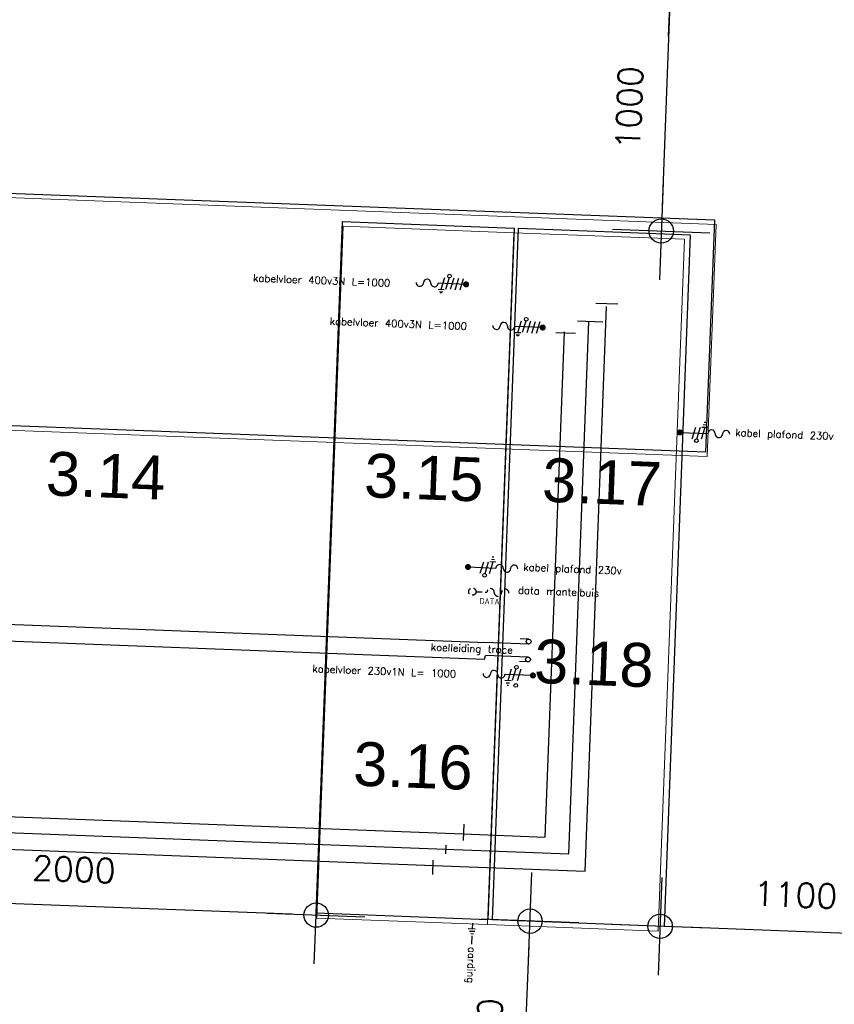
# Model space of a CAD drawing. Header units: millimetres. Extents: x 119024465 to 119292677, y 483022511 to 483148062.
# Tile 132 of 162: x 119226647 to 119229988, y 483054307 to 483058346. Entities that reach past the tile are written whole.
import ezdxf

# ---------------------------------------------------------------- set-up
doc = ezdxf.new("R2010")
doc.units = ezdxf.units.MM
doc.header["$LTSCALE"] = 100
for name, pattern in [('B0703', [468.700004, 312.5, -156.200004]), ('CONTINUA', [0]), ('HIDDEN', [0.375, 0.25, -0.125])]:
    doc.linetypes.add(name, pattern=pattern)
doc.layers.get('Defpoints').update_dxf_attribs({"linetype": 'CONTINUOUS'})
for name, color, linetype in [('01---0-_MAATVOERING', 1, 'CONTINUOUS'), ('02---0-_2MMTEKST', 2, 'CONTINUOUS'), ('04---0-_5MMTEKST', 4, 'CONTINUOUS'), ('12', 4, 'CONTINUOUS'), ('200-2D', 1, 'CONTINUOUS'), ('450-2D', 6, 'CONTINUA'), ('63---0--LICHTINST', 7, 'CONTINUOUS'), ('fdstp techniek', 254, 'CONTINUOUS'), ('INS', 7, 'CONTINUOUS'), ('M-119--MATEN', 1, 'CONTINUOUS'), ('New_0', 7, 'CONTINUOUS'), ('New_22 Binnenwanden', 7, 'CONTINUOUS'), ('New_22 Binnenwanden Deuren', 7, 'CONTINUOUS'), ('New_22 Binnenwanden Doorsnede-arcering', 7, 'CONTINUOUS'), ('New_82 Losse inrichting.LOSSE INRICHTING', 7, 'CONTINUOUS')]:
    doc.layers.add(name, color=color, linetype=linetype)
doc.styles.add('2', font='ISO', dxfattribs={"height": 125})
doc.styles.add('fdstp-1-30', font='txt.shx', dxfattribs={"height": 30, "bigfont": 'gbcbig.shx'})
doc.styles.add('GENERATED_STYLE_1', font='arial.ttf')
doc.styles.add('ROMANS', font='ROMANS.SHX')
doc.dimstyles.new('DIM-100', dxfattribs={"dimscale": 100, "dimtxt": 1, "dimasz": 1, "dimexe": 3, "dimexo": 3, "dimgap": 1, "dimtad": 1, "dimdec": 0, "dimrnd": 1, "dimzin": 0, "dimdsep": 46, "dimtxsty": 'ROMANS', "dimblk1": 'DOT1', "dimblk2": 'DOT1', "dimsah": 1, "dimcen": -3, "dimdle": 1, "dimse1": 1, "dimse2": 1, "dimclrd": 1, "dimclre": 1, "dimclrt": 2, "dimadec": 0, "dimazin": 0, "dimtfac": 0.75, "dimtdec": 0, "dimtix": 1, "dimtmove": 1, "dimatfit": 3, "dimldrblk": 'DOT1', "dimfxl": 1, "dimtvp": 1, "dimtolj": 1, "dimtzin": 0, "dimarcsym": 0})

# ---------------------------------------------------------------- blocks, each defined once
blk = doc.blocks.new('aarding L')
at = {"layer": 'fdstp techniek'}
blk.add_line((51.2, 0), (86.2, 0), dxfattribs=at)
at = {"layer": 'INS'}
for p, q in [((-1.1, 0.7), (23.8, 0.7)), ((23.8, 12.8), (23.8, -15.8)), ((33.8, 11.4), (33.8, -10.1)), ((43.8, 5.7), (43.8, -4.3))]:
    blk.add_line(p, q, dxfattribs=at)
at = {"layer": 'fdstp techniek', "insert": (96.9, 17.4), "char_height": 30, "width": 297.364, "attachment_point": 1, "style": 'fdstp-1-30'}
blk.add_mtext('aarding', dxfattribs=at)
blk = doc.blocks.new('kabel vloer 230v R')
at = {"layer": '04---0-_5MMTEKST'}
blk.add_line((-9.1, 2.5), (-123.8, 2.5), dxfattribs=at)
at = {"layer": '63---0--LICHTINST'}
for p, q in [((-110.3, -21.6), (-97.4, 26.6)), ((-80, 26.6), (-92.9, -21.6)), ((-60, 26.6), (-72.9, -21.6)), ((-122.9, -21.6), (-97.8, -21.6)), ((-117.1, -31.6), (-103.6, -31.6)), ((-113.7, -41.2), (-107, -41.2))]:
    blk.add_line(p, q, dxfattribs=at)
for centre in [(-78, 33.8), (-78, -40.8)]:
    blk.add_circle(centre, 7.49, dxfattribs=at)
at = {"layer": 'INS', "const_width": 12.4}
blk.add_lwpolyline([(-2.8, 2.5, 1), (-15.4, 2.5, 1)], format="xyb", close=True, dxfattribs=at)
at = {"layer": 'INS', "color": 4}
for centre, start, end in [((-198.7, 2.5), 180, 0), ((-168.8, 2.5), 0, 180), ((-138.8, 2.5), 180, 0)]:
    blk.add_arc(centre, 15, start, end, dxfattribs=at)
at = {"layer": 'fdstp techniek', "insert": (-913.4, 11.5), "char_height": 30, "width": 778.379, "attachment_point": 1, "style": 'fdstp-1-30'}
blk.add_mtext('kabelvloer 230v1N L= 1000', dxfattribs=at)
blk = doc.blocks.new('koelleiding trace R')
at = {"layer": '01---0-_MAATVOERING'}
for centre in [(21.7, 37.8), (21.7, -35.7)]:
    blk.add_circle(centre, 9.98, dxfattribs=at)
at = {"layer": 'INS', "color": 4}
for p, q in [((21.7, 47.8), (-13.3, 47.8)), ((21.7, 27.8), (-157.5, 27.8)), ((21.7, -25.7), (-152.4, -25.7)), ((21.7, -45.7), (-13.3, -45.7))]:
    blk.add_line(p, q, dxfattribs=at)
at = {"layer": 'fdstp techniek', "insert": (-41.6, 15.6), "char_height": 30, "width": 766.966, "attachment_point": 3, "style": 'fdstp-1-30'}
blk.add_mtext('koelleiding trace', dxfattribs=at)
blk = doc.blocks.new('kabel vloer 400V R')
at = {"layer": '04---0-_5MMTEKST'}
blk.add_line((0.2, 0.2), (-114.6, 0.2), dxfattribs=at)
at = {"layer": 'INS'}
for p, q in [((-101.1, -23.9), (-88.2, 24.3)), ((-70.7, 24.3), (-83.7, -23.9)), ((-50.8, 24.3), (-63.7, -23.9)), ((-43.7, -23.9), (-30.8, 24.3)), ((-23.8, -23.9), (-10.9, 24.3)), ((-113.7, -23.9), (-88.6, -23.9)), ((-107.9, -33.9), (-94.4, -33.9)), ((-104.5, -36.7), (-97.7, -36.7))]:
    blk.add_line(p, q, dxfattribs=at)
at = {"layer": 'INS', "const_width": 12.4}
blk.add_lwpolyline([(6.5, 0.2, 1), (-6.1, 0.2, 1)], format="xyb", close=True, dxfattribs=at)
at = {"layer": 'INS'}
blk.add_circle((-68.8, 31.5), 7.49, dxfattribs=at)
at = {"layer": 'INS', "color": 4}
for centre, start, end in [((-189.5, 0.2), 180, 0), ((-159.6, 0.2), 0, 180), ((-129.6, 0.2), 180, 0)]:
    blk.add_arc(centre, 15, start, end, dxfattribs=at)
at = {"layer": 'fdstp techniek', "insert": (-873.2, 8.6), "char_height": 30, "width": 1100.071, "attachment_point": 1, "style": 'fdstp-1-30'}
blk.add_mtext('kabelvloer 400v3N L=1000', dxfattribs=at)
blk = doc.blocks.new('DOT1')
at = {"layer": 'M-119--MATEN', "linetype": 'ByBlock'}
for p, q in [((0, -2), (0, 2)), ((-2, 0), (2, 0))]:
    blk.add_line(p, q, dxfattribs=at)
blk.add_circle((0, 0), 0.5, dxfattribs=at)
blk = doc.blocks.new('*D433')
at = {"layer": '12', "color": 1, "lineweight": -2, "transparency": 16777216}
blk.add_line((119230272.6, 483054588.7), (119229373.3, 483054622.8), dxfattribs=at)
at = {"layer": 'Defpoints', "color": 0, "transparency": 16777216}
for p in [(119229273.4, 483054627.1), (119229273.4, 483054626.6), (119230372.6, 483054585.4)]:
    blk.add_point(p, dxfattribs=at)
at = {"layer": '12', "color": 1, "lineweight": -2, "transparency": 16777216, "xscale": 100, "yscale": 100, "zscale": 100}
for p, rotation in [((119229273.4, 483054626.6), 177.8278999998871), ((119230372.6, 483054584.9), 357.8278999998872)]:
    blk.add_blockref('DOT1', p, dxfattribs=dict(at, rotation=rotation))
at = {"layer": '12', "color": 2, "transparency": 16777216, "insert": (119229828.6, 483054755.6), "char_height": 100, "attachment_point": 5, "rotation": 357.8279, "style": 'ROMANS'}
blk.add_mtext('\\A1;1100', dxfattribs=at)
blk = doc.blocks.new('*D435')
at = {"layer": '12', "color": 1, "lineweight": -2, "transparency": 16777216}
blk.add_line((119229312, 483058377.9), (119229281.7, 483057578.5), dxfattribs=at)
at = {"layer": 'Defpoints', "color": 0, "transparency": 16777216}
for p in [(119229313.5, 483058478), (119229275.6, 483057478.7), (119229277.9, 483057478.6)]:
    blk.add_point(p, dxfattribs=at)
at = {"layer": '12', "color": 1, "lineweight": -2, "transparency": 16777216, "xscale": 100, "yscale": 100, "zscale": 100}
for p, rotation in [((119229315.8, 483058477.9), 87.82789999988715), ((119229277.9, 483057478.6), 267.8278999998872)]:
    blk.add_blockref('DOT1', p, dxfattribs=dict(at, rotation=rotation))
at = {"layer": '12', "color": 2, "transparency": 16777216, "insert": (119229146.9, 483057983.9), "char_height": 100, "attachment_point": 5, "rotation": 87.8279, "style": 'ROMANS'}
blk.add_mtext('\\A1;1000', dxfattribs=at)
blk = doc.blocks.new('kabel plafond 230v L')
at = {"layer": '01---0-_MAATVOERING'}
blk.add_lwpolyline([(-5.9, -0.1, 0, 25, 0), (29.4, 35.2, 0, 0, 0), (64.7, 70.5, 0, 0, 0)], format="xyseb", dxfattribs=at)
at = {"layer": '04---0-_5MMTEKST'}
blk.add_line((-5.9, -0.3), (108.9, -0.3), dxfattribs=at)
at = {"layer": '63---0--LICHTINST'}
for p, q in [((98.8, 43.8), (92, 43.8)), ((45, -24.4), (58, 23.8)), ((65, -24.4), (77.9, 23.8)), ((95.4, 23.8), (82.5, -24.4)), ((107.9, 23.8), (82.9, 23.8)), ((102.1, 33.8), (88.6, 33.8))]:
    blk.add_line(p, q, dxfattribs=at)
blk.add_circle((63.1, -31.6), 7.49, dxfattribs=at)
at = {"layer": 'INS', "const_width": 12.4}
blk.add_lwpolyline([(-12.2, -0.3, 1), (0.4, -0.3, 1)], format="xyb", close=True, dxfattribs=at)
at = {"layer": 'INS', "color": 4}
for centre, start, end in [((123.9, -0.3), 0, 180), ((183.8, -0.3), 0, 180), ((153.8, -0.3), 180, 0)]:
    blk.add_arc(centre, 15, start, end, dxfattribs=at)
at = {"layer": 'fdstp techniek', "insert": (221.2, 23), "char_height": 30, "width": 525.621, "attachment_point": 1, "style": 'fdstp-1-30'}
blk.add_mtext('kabel plafond 230v ', dxfattribs=at)
blk = doc.blocks.new('data mantelbuis L')
at = {"layer": 'INS', "color": 4, "linetype": 'HIDDEN'}
blk.add_line((15.8, -1.1), (60.7, -1), dxfattribs=at)
blk.add_lwpolyline([(150.6, -1.1, 1), (120.6, -1.1, -1), (90.7, -1.1, 1), (60.7, -1.1)], format="xyb", dxfattribs=at)
blk.add_circle((0.8, -1.1), 15, dxfattribs=at)
at = {"layer": '02---0-_2MMTEKST', "style": '2'}
blk.add_text('DATA', height=24.95, dxfattribs=at).set_placement((30.8, -50.9))
at = {"layer": 'fdstp techniek', "insert": (188, 27.3), "char_height": 30, "width": 844.24, "attachment_point": 1, "style": 'fdstp-1-30'}
blk.add_mtext('data mantelbuis', dxfattribs=at)
blk = doc.blocks.new('*D439')
at = {"layer": '12', "color": 1, "lineweight": -2, "transparency": 16777216}
blk.add_line((119227763.1, 483054676.3), (119225964.5, 483054744.5), dxfattribs=at)
at = {"layer": 'Defpoints', "color": 0, "transparency": 16777216}
for p in [(119225864.2, 483054737.5), (119225864.6, 483054748.3), (119227863.3, 483054679.9)]:
    blk.add_point(p, dxfattribs=at)
at = {"layer": '12', "color": 1, "lineweight": -2, "transparency": 16777216, "xscale": 100, "yscale": 100, "zscale": 100}
for p, rotation in [((119225864.6, 483054748.3), 177.8278999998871), ((119227863.1, 483054672.5), 357.8278999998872)]:
    blk.add_blockref('DOT1', p, dxfattribs=dict(at, rotation=rotation))
at = {"layer": '12', "color": 2, "transparency": 16777216, "insert": (119226869.5, 483054860.3), "char_height": 100, "attachment_point": 5, "rotation": 357.8279, "style": 'ROMANS'}
blk.add_mtext('\\A1;2000', dxfattribs=at)
blk = doc.blocks.new('*D442')
at = {"layer": '12', "color": 1, "lineweight": -2, "transparency": 16777216}
blk.add_line((119228709.5, 483053848.3), (119228736, 483054547.8), dxfattribs=at)
at = {"layer": 'Defpoints', "color": 0, "transparency": 16777216}
for p in [(119228739.8, 483054647.8), (119228758.2, 483054647.1), (119228724.1, 483053747.7)]:
    blk.add_point(p, dxfattribs=at)
at = {"layer": '12', "color": 1, "lineweight": -2, "transparency": 16777216, "xscale": 100, "yscale": 100, "zscale": 100}
for p, rotation in [((119228739.8, 483054647.8), 87.82789999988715), ((119228705.7, 483053748.4), 267.8278999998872)]:
    blk.add_blockref('DOT1', p, dxfattribs=dict(at, rotation=rotation))
at = {"layer": '12', "color": 2, "transparency": 16777216, "insert": (119228572.8, 483054203.8), "char_height": 100, "attachment_point": 5, "rotation": 87.8279, "style": 'ROMANS'}
blk.add_mtext('\\A1;900', dxfattribs=at)
blk = doc.blocks.new('Kubus 23[6]_1', base_point=(-14019.9, 35298.8))
at = {"layer": 'New_82 Losse inrichting.LOSSE INRICHTING', "color": 9, "linetype": 'B0703', "lineweight": 0, "flags": 128}
blk.add_lwpolyline([(-8687.9, 36251.8), (-14019.9, 36251.8), (-14019.9, 35298.8), (-8687.9, 35298.8)], close=True, dxfattribs=at)
blk = doc.blocks.new('D1 24[4]_1')
at = {"layer": 'New_22 Binnenwanden Doorsnede-arcering', "linetype": 'Continuous', "lineweight": 0, "true_color": 0x000000}
for points in [[(-6648.2, 32237.4), (-6715.2, 32234.4), (-6709.5, 32109.5), (-6642.6, 32112.5)], [(-7675.6, 32065.9), (-7608.6, 32068.9), (-7614.3, 32193.8), (-7681.2, 32190.7)]]:
    blk.add_hatch(color=18, dxfattribs=at).paths.add_polyline_path(points)
at = {"layer": 'New_22 Binnenwanden Deuren', "color": 1, "linetype": 'Continuous', "lineweight": 0}
for p, q in [((-6715.2, 32234.4), (-6755.8, 33133.5)), ((-6648.2, 32237.4), (-6715.2, 32234.4)), ((-6715.2, 32234.4), (-6709.5, 32109.5)), ((-6642.6, 32112.5), (-6648.2, 32237.4)), ((-7614.3, 32193.8), (-7681.2, 32190.7)), ((-7681.2, 32190.7), (-7675.6, 32065.9)), ((-7608.6, 32068.9), (-7614.3, 32193.8)), ((-6709.5, 32109.5), (-6642.6, 32112.5)), ((-7675.6, 32065.9), (-7608.6, 32068.9))]:
    blk.add_line(p, q, dxfattribs=at)
at = {"layer": 'New_22 Binnenwanden Deuren', "color": 2, "linetype": 'Continuous', "lineweight": 0}
for p, q in [((-6642.6, 32112.5), (-6648.2, 32237.4)), ((-6642.6, 32112.5), (-6648.2, 32237.4)), ((-7675.6, 32065.9), (-7681.2, 32190.7)), ((-7675.6, 32065.9), (-7681.2, 32190.7))]:
    blk.add_line(p, q, dxfattribs=at)
at = {"layer": 'New_22 Binnenwanden Deuren', "color": 9, "linetype": 'Continuous', "lineweight": 0}
blk.add_arc((-6715.2, 32234.4), 900, 92.5865, 182.5865, dxfattribs=at)
blk = doc.blocks.new('Wall_2_1', base_point=(-9292.4, 32055.4))
at = {"layer": 'New_22 Binnenwanden Doorsnede-arcering', "linetype": 'Continuous', "lineweight": 0, "true_color": 0x000000}
for points in [[(-6648.2, 32237.4), (-6642.6, 32112.5), (-6587.2, 32115), (-6592.9, 32239.9)], [(-9295.2, 32117.8), (-9289.6, 31993), (-7675.6, 32065.9), (-7681.2, 32190.7)]]:
    blk.add_hatch(color=18, dxfattribs=at).paths.add_polyline_path(points)
at = {"layer": 'New_22 Binnenwanden', "color": 2, "linetype": 'Continuous', "lineweight": 0}
for p, q in [((-6642.6, 32112.5), (-6648.2, 32237.4)), ((-7675.6, 32065.9), (-7681.2, 32190.7))]:
    blk.add_line(p, q, dxfattribs=at)
at = {"layer": 'New_22 Binnenwanden', "color": 2, "linetype": 'Continuous', "lineweight": 0, "flags": 128}
for points in [[(-6592.9, 32239.9), (-6648.2, 32237.4)], [(-6587.2, 32115), (-6592.9, 32239.9)], [(-7681.2, 32190.7), (-9295.2, 32117.8)], [(-9295.2, 32117.8), (-9289.6, 31993)], [(-6642.6, 32112.5), (-6587.2, 32115)], [(-9289.6, 31993), (-7675.6, 32065.9)]]:
    blk.add_lwpolyline(points, dxfattribs=at)
at = {"layer": 'New_22 Binnenwanden Deuren', "color": 9, "linetype": 'Continuous', "lineweight": 0}
blk.add_blockref('D1 24[4]_1', (0, 0), dxfattribs=at)
blk = doc.blocks.new('Kubus 23[145]_1', base_point=(-10215.3, 36186.6))
at = {"layer": 'New_82 Losse inrichting.LOSSE INRICHTING', "color": 2, "linetype": 'Continuous', "lineweight": 0, "flags": 128}
blk.add_lwpolyline([(-9515.3, 33346.3), (-9515.3, 36186.6), (-10215.3, 36186.6), (-10215.3, 33346.3)], close=True, dxfattribs=at)
blk = doc.blocks.new('Kubus 23[146]_1', base_point=(-9515.3, 36186.6))
at = {"layer": 'New_82 Losse inrichting.LOSSE INRICHTING', "color": 2, "linetype": 'Continuous', "lineweight": 0, "flags": 128}
blk.add_lwpolyline([(-8815.3, 33346.3), (-8815.3, 36186.6), (-9515.3, 36186.6), (-9515.3, 33346.3)], close=True, dxfattribs=at)

msp = doc.modelspace()

# ---------------------------------------------------------------- linework, layer by layer
at = {"layer": '12'}
for p, q in [((119228966.3, 483054852.9), (119229054.1, 483057168.8)), ((119229010.3, 483057183.2), (119229099.4, 483057179.8)), ((119228898.9, 483054923.8), (119228981.8, 483057108.1)), ((119228934.1, 483057109.9), (119229039, 483057106)), ((119228802.6, 483054992.8), (119228881.2, 483057064.5)), ((119228846.3, 483057062.3), (119228925.8, 483057059.3)), ((119225284.4, 483055915.1), (119228561.4, 483055790.8)), ((119225281.8, 483055847.1), (119228553.7, 483055723)), ((119228553.7, 483055723), (119228558.1, 483055737.6)), ((119225018.1, 483055136.3), (119228465.4, 483055005.6)), ((119225026.9, 483055070.6), (119228393.3, 483054942.9)), ((119228468.8, 483055045.7), (119228466.3, 483054978.5)), ((119225026.6, 483055002.4), (119228343.7, 483054876.6)), ((119228465.4, 483055005.6), (119228802.6, 483054992.8)), ((119228394.4, 483054960), (119228393, 483054923.6)), ((119228393.3, 483054942.9), (119228898.9, 483054923.8)), ((119228342.1, 483054898.6), (119228339.8, 483054839.1)), ((119228343.7, 483054876.6), (119228966.3, 483054852.9))]:
    msp.add_line(p, q, dxfattribs=at)
at = {"layer": '200-2D'}
for points in [[(119227970.9, 483057517.2), (119228674.8, 483057490.5), (119228567.1, 483054653.2), (119227863.3, 483054679.9)], [(119228693.2, 483057489.8), (119229397, 483057463.1), (119229289.4, 483054625.8), (119228585.6, 483054652.5)]]:
    msp.add_lwpolyline(points, close=True, dxfattribs=at)
at = {"layer": '450-2D'}
msp.add_lwpolyline([(119224167.3, 483057726.1), (119229496.2, 483057524), (119229460.1, 483056571.4), (119224131.2, 483056773.5)], close=True, dxfattribs=at)

# ---------------------------------------------------------------- block references
at = {"layer": '12'}
for name, p, rotation in [('kabel vloer 400V R', (119228477.6, 483057259.7), 357.8278999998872), ('kabel vloer 400V R', (119228791.9, 483057082.5), 357.8278999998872), ('kabel plafond 230v L', (119229360.6, 483056652.6), 357.8278999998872), ('kabel plafond 230v L', (119228491.6, 483056100.6), 357.8278999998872), ('data mantelbuis L', (119228502.8, 483056000.6), 357.8278999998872), ('koelleiding trace R', (119228711.3, 483055757.5), 357.8278999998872), ('kabel vloer 230v R', (119228760.9, 483055652.7), 357.8278999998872), ('aarding L', (119228503.5, 483054638.9), 267.8279000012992)]:
    msp.add_blockref(name, p, dxfattribs=dict(at, rotation=rotation))
at = {"layer": 'New_22 Binnenwanden', "color": 2, "lineweight": 0, "rotation": 357.8278999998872}
msp.add_blockref('Wall_2_1', (119228739.5, 483053335.1), dxfattribs=at)
at = {"layer": 'New_82 Losse inrichting.LOSSE INRICHTING', "color": 2, "linetype": 'B0703', "lineweight": 0, "rotation": 357.8278999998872}
msp.add_blockref('Kubus 23[6]_1', (119224138.4, 483056755.4), dxfattribs=at)
at = {"layer": 'New_82 Losse inrichting.LOSSE INRICHTING', "color": 2, "linetype": 'Continuous', "lineweight": 0, "rotation": 357.8278999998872}
for name, p in [('Kubus 23[145]_1', (119227973.8, 483057498.4)), ('Kubus 23[146]_1', (119228673.3, 483057471.8))]:
    msp.add_blockref(name, p, dxfattribs=at)

# ---------------------------------------------------------------- texts
at = {"layer": 'New_0', "color": 5, "linetype": 'Continuous', "lineweight": 0, "char_height": 180, "attachment_point": 8, "rotation": 357.8279, "style": 'GENERATED_STYLE_1'}
for s, insert in [('\\A1;3.14', (119226996.8, 483056383)), ('\\A1;3.15', (119228301.8, 483056375.3)), ('\\A1;3.17', (119229031.6, 483056356.9)), ('\\A1;3.18', (119228999.1, 483055613.4)), ('\\A1;3.16', (119228256.9, 483055192.6))]:
    msp.add_mtext(s, dxfattribs=dict(at, insert=insert))

# ---------------------------------------------------------------- dimensions: what is measured, and where the dimension line sits
at = {"layer": '12'}
for base, p1, p2, angle, picture, middle in [((119229277.9, 483057478.6), (119229313.5, 483058478), (119229275.6, 483057478.7), 87.8279, '*D435', (119229146.9, 483057983.9)), ((119225864.6, 483054748.3), (119227863.3, 483054679.9), (119225864.2, 483054737.5), 357.8279, '*D439', (119226869.5, 483054860.3)), ((119228739.8, 483054647.8), (119228724.1, 483053747.7), (119228758.2, 483054647.1), 87.8279, '*D442', (119228572.8, 483054203.8)), ((119229273.4, 483054626.6), (119230372.6, 483054585.4), (119229273.4, 483054627.1), 357.8279, '*D433', (119229828.6, 483054755.6))]:
    dim = msp.add_linear_dim(base=base, p1=p1, p2=p2, angle=angle, dimstyle='DIM-100', dxfattribs=at)
    dim.commit()
    dim.dimension.update_dxf_attribs({"geometry": picture, "text_midpoint": middle})

doc.saveas('drawing.dxf')
